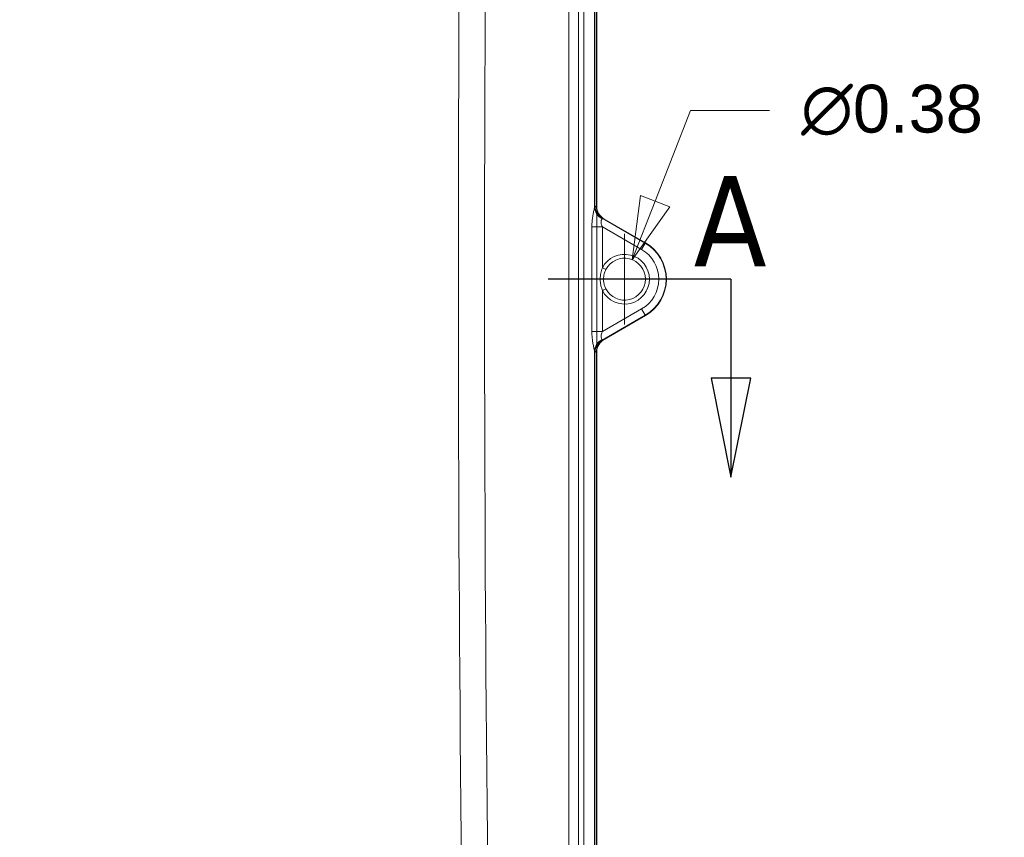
# Model space of a CAD drawing. Header units: inches. Extents: x 0 to 153, y 3 to 96.
# Tile 54 of 132: x 64 to 73, y 47 to 55. Entities that reach past the tile are written whole.
import ezdxf

# ---------------------------------------------------------------- set-up
doc = ezdxf.new("R2010")
doc.units = ezdxf.units.IN
doc.header["$LTSCALE"] = 4.5
doc.header["$MEASUREMENT"] = 0
for name, color, linetype, lineweight in [('Dimension (ANSI)', 7, 'Continuous', 9), ('Section Line (ANSI)', 7, 'Continuous', 25), ('Visible (ANSI)', 7, 'Continuous', 18), ('Visible Narrow (ANSI)', 7, 'Continuous', 5)]:
    doc.layers.add(name, color=color, linetype=linetype, lineweight=lineweight)
doc.styles.add('Label Text (ANSI)', font='tahoma.ttf')
doc.styles.add('Note Text (ANSI)', font='arial.ttf')
doc.dimstyles.new('.XX', dxfattribs={"dimscale": 4.5, "dimtxt": 0.095, "dimasz": 0.125, "dimexe": 0.1875, "dimexo": 0.0625, "dimgap": 0.0625, "dimtad": 0, "dimtih": 1, "dimtoh": 1, "dimrnd": 1e-08, "dimzin": 0, "dimdsep": 46, "dimtxsty": 'Note Text (ANSI)', "dimblk": 'Filled-1', "dimcen": 0.09, "dimdle": 0.45, "dimclrd": 256, "dimclre": 256, "dimclrt": 256, "dimadec": 0, "dimazin": 1, "dimtfac": 1.263158, "dimtofl": 0, "dimtmove": 0, "dimatfit": 3, "dimfxl": 1, "dimtolj": 1, "dimtzin": 4, "dimlwd": -1, "dimlwe": -1, "dimarcsym": 0})
doc.dimstyles.new('.XXX', dxfattribs={"dimscale": 4.5, "dimtxt": 0.095, "dimasz": 0.125, "dimexe": 0.1875, "dimexo": 0.063, "dimgap": 0.0625, "dimtad": 0, "dimtih": 1, "dimtoh": 1, "dimdec": 3, "dimrnd": 1e-08, "dimzin": 0, "dimdsep": 46, "dimtxsty": 'Note Text (ANSI)', "dimblk": 'Filled-1', "dimcen": 0.09, "dimdle": 0.45, "dimclrd": 256, "dimclre": 256, "dimclrt": 256, "dimadec": 0, "dimazin": 1, "dimtfac": 1.263158, "dimtofl": 0, "dimtmove": 0, "dimatfit": 3, "dimfxl": 1, "dimtolj": 1, "dimtzin": 4, "dimlwd": -1, "dimlwe": -1, "dimarcsym": 0})

# ---------------------------------------------------------------- blocks, each defined once
blk = doc.blocks.new('2dTransSection0')
at = {"layer": 'Section Line (ANSI)', "linetype": 'Continuous'}
for p, q in [((15.7061, 11.6279), (15.3432, 11.6279)), ((15.7061, 11.6279), (15.7061, 11.431)), ((15.6668, 11.431), (15.7061, 11.2342)), ((15.7455, 11.431), (15.6668, 11.431)), ((15.7061, 11.431), (15.7061, 11.2342)), ((15.7061, 11.2342), (15.7455, 11.431))]:
    blk.add_line(p, q, dxfattribs=at)
at = {"layer": 'Section Line (ANSI)', "linetype": 'Continuous', "flags": 128}
blk.add_lwpolyline([(15.6668, 11.431), (15.7061, 11.2342), (15.7455, 11.431), (15.6668, 11.431)], dxfattribs=at)
at = {"layer": 'Section Line (ANSI)'}
blk.add_solid([(15.6668, 11.431), (15.7061, 11.2342), (15.7455, 11.431), (15.6668, 11.431)], dxfattribs=at)
at = {"layer": 'Section Line (ANSI)', "insert": (15.6319, 11.6532), "char_height": 0.18, "attachment_point": 7, "style": 'Label Text (ANSI)'}
blk.add_mtext('A', dxfattribs=at)
blk = doc.blocks.new('Filled-1')
at = {"color": 0}
for p, q in [((0, 0), (-1, 0.25)), ((-1, 0.25), (-1, -0.25)), ((-1, 0), (0, 0)), ((-1, -0.25), (0, 0))]:
    blk.add_line(p, q, dxfattribs=at)
at = {"color": 0, "flags": 128}
blk.add_lwpolyline([(-1, -0.25), (0, 0), (-1, 0.25), (-1, -0.25)], dxfattribs=at)
at = {"color": 0}
blk.add_solid([(-1, -0.25), (0, 0), (-1, 0.25), (-1, -0.25)], dxfattribs=at)
blk = doc.blocks.new('*D41')
at = {"layer": 'Defpoints', "color": 0, "transparency": 16777216}
for p in [(69.4783, 66.5231), (69.4783, 45.0404), (52.0733, 42.013)]:
    blk.add_point(p, dxfattribs=at)
at = {"layer": 'Dimension (ANSI)', "transparency": 16777216}
for p, q in [((52.0733, 42.2942), (52.0733, 67.3668)), ((69.4783, 45.3217), (69.4783, 67.3668)), ((52.6358, 66.5231), (59.8346, 66.5231)), ((68.9158, 66.5231), (61.7169, 66.5231))]:
    blk.add_line(p, q, dxfattribs=at)
at = {"layer": 'Dimension (ANSI)', "transparency": 16777216, "xscale": 0.5625, "yscale": 0.5625, "zscale": 0.5625, "rotation": 180}
blk.add_blockref('Filled-1', (52.0733, 66.5231), dxfattribs=at)
at = {"layer": 'Dimension (ANSI)', "transparency": 16777216, "xscale": 0.5625, "yscale": 0.5625, "zscale": 0.5625}
blk.add_blockref('Filled-1', (69.4783, 66.5231), dxfattribs=at)
at = {"layer": 'Dimension (ANSI)', "transparency": 16777216, "insert": (60.1159, 66.7377), "char_height": 0.4275, "attachment_point": 1, "style": 'Note Text (ANSI)'}
blk.add_mtext('\\A1;17.41', dxfattribs=at)
blk = doc.blocks.new('*D43')
at = {"layer": 'Defpoints', "color": 0, "transparency": 16777216}
for p in [(69.7941, 52.5), (69.6574, 52.1508)]:
    blk.add_point(p, dxfattribs=at)
at = {"layer": 'Dimension (ANSI)', "transparency": 16777216}
for p, q in [((70.3162, 53.8337), (69.9992, 53.0238)), ((71.0235, 53.8337), (70.3162, 53.8337)), ((69.7258, 51.9204), (69.7258, 52.7304)), ((69.3208, 52.3254), (70.1308, 52.3254))]:
    blk.add_line(p, q, dxfattribs=at)
at = {"layer": 'Dimension (ANSI)', "transparency": 16777216, "xscale": 0.5625, "yscale": 0.5625, "zscale": 0.5625, "rotation": 248.6217786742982}
blk.add_blockref('Filled-1', (69.7941, 52.5), dxfattribs=at)
at = {"layer": 'Dimension (ANSI)', "transparency": 16777216, "insert": (71.3048, 54.064), "char_height": 0.4275, "attachment_point": 1, "style": 'Note Text (ANSI)'}
blk.add_mtext('\\A1;∅0.38', dxfattribs=at)

msp = doc.modelspace()

# ---------------------------------------------------------------- linework, layer by layer
at = {"layer": 'Visible (ANSI)'}
for p, q in [((69.473, 58.6676), (69.473, 52.9754)), ((69.4783, 52.9764), (69.4783, 58.6654)), ((69.5358, 52.8669), (69.9127, 52.6492)), ((69.9133, 52.6501), (69.5436, 52.8636)), ((69.9127, 52.0015), (69.5358, 51.7839)), ((69.5436, 51.7872), (69.9133, 52.0006)), ((69.473, 51.6754), (69.473, 45.9832)), ((69.4783, 45.9853), (69.4783, 51.6743))]:
    msp.add_line(p, q, dxfattribs=at)
for radius, start, end in [(0.374, 300, 60), (0.375, 300, 60), (0.1875, 207.40423, 152.59577)]:
    msp.add_arc((69.7258, 52.3254), radius, start, end, dxfattribs=at)
for centre, major_axis, start_param, end_param in [((69.5985, 52.975), (-0.1186, 0.0412), 0.332656, 1.380382), ((69.6088, 52.9761), (-0.1233, 0.0428), 0.332656, 1.380382), ((69.5985, 51.6757), (-0.1186, -0.0412), 4.902804, 5.950529), ((69.6088, 51.6747), (-0.1233, -0.0428), 4.902804, 5.950529)]:
    msp.add_ellipse(centre, major_axis=major_axis, ratio=0.995739, start_param=start_param, end_param=end_param, dxfattribs=at)
for points, knots in [([(69.5593, 52.4117), (69.556, 52.4052), (69.553, 52.3986), (69.5505, 52.392), (69.548, 52.3854), (69.5459, 52.3788), (69.5441, 52.3719), (69.5424, 52.365), (69.5409, 52.3579), (69.5399, 52.3501), (69.5389, 52.3424), (69.5383, 52.3341), (69.5383, 52.3254)], [0, 0, 0, 0, 0.25, 0.25, 0.25, 0.5, 0.5, 0.5, 0.75, 0.75, 0.75, 0.9999996, 0.9999996, 0.9999996, 0.9999996]), ([(69.5383, 52.3254), (69.5383, 52.316), (69.539, 52.3065), (69.5404, 52.2971), (69.5418, 52.2877), (69.5439, 52.2785), (69.547, 52.2688), (69.5501, 52.2592), (69.5541, 52.2491), (69.5593, 52.2391)], [0, 0, 0, 0, 0.3333333, 0.3333333, 0.3333333, 0.6666667, 0.6666667, 0.6666667, 1, 1, 1, 1])]:
    msp.add_open_spline(points, degree=3, knots=knots, dxfattribs=at)
at = {"layer": 'Visible Narrow (ANSI)'}
for p, q in [((69.2267, 45.9719), (69.2267, 58.6789)), ((69.315, 45.9728), (69.315, 58.6779)), ((69.3628, 45.9728), (69.3628, 58.6779)), ((69.4574, 52.9691), (69.4574, 58.6738)), ((69.4627, 52.9789), (69.473, 52.9754)), ((69.5248, 52.8707), (69.9116, 52.6473)), ((69.5248, 52.8707), (69.5358, 52.8669)), ((69.5282, 52.7937), (69.4342, 52.7937)), ((69.4342, 51.8571), (69.4342, 52.7937)), ((69.5282, 52.7937), (69.8791, 52.5911)), ((69.5282, 52.4278), (69.5282, 52.7937)), ((69.9116, 52.6473), (69.8791, 52.5911)), ((69.9127, 52.6492), (69.9116, 52.6473)), ((69.5282, 52.4278), (69.5593, 52.4117)), ((69.5383, 52.3254), (69.5087, 52.3254)), ((69.5282, 52.223), (69.5593, 52.2391)), ((69.5282, 51.8571), (69.5282, 52.223)), ((69.8791, 52.0597), (69.5282, 51.8571)), ((69.9116, 52.0034), (69.8791, 52.0597)), ((69.5248, 51.7801), (69.9116, 52.0034)), ((69.9127, 52.0015), (69.9116, 52.0034)), ((69.5282, 51.8571), (69.4342, 51.8571)), ((69.5358, 51.7839), (69.5248, 51.7801)), ((69.4574, 45.977), (69.4574, 51.6816)), ((69.473, 51.6754), (69.4627, 51.6719))]:
    msp.add_line(p, q, dxfattribs=at)
for radius, start, end in [(0.3718, 300, 60), (0.3068, 300, 60), (0.2225, 207.40423, 152.59577)]:
    msp.add_arc((69.7258, 52.3254), radius, start, end, dxfattribs=at)
for centre, major_axis, ratio, start_param, end_param in [((317.7195, 52.3254), (0, -352.8163), 0.707107, 4.685755, 4.739023), ((317.787, 52.3254), (0, -352.5808), 0.707107, 4.685755, 4.739023), ((69.5819, 52.9691), (-0.1215, 0.0292), 0.936569, 0.251301, 1.300512), ((69.5873, 52.9789), (-0.041, -0.1181), 0.995739, 5.045045, 6.092771), ((69.5819, 51.6816), (-0.1215, -0.0292), 0.936562, 4.982646, 6.031911), ((69.5873, 51.6719), (-0.041, 0.1181), 0.99574, 0.190416, 1.238141)]:
    msp.add_ellipse(centre, major_axis=major_axis, ratio=ratio, start_param=start_param, end_param=end_param, dxfattribs=at)
for points, knots in [([(69.4342, 52.7937), (69.4342, 52.8005), (69.4343, 52.8071), (69.4345, 52.8133), (69.4347, 52.8196), (69.435, 52.8256), (69.4354, 52.8314), (69.4357, 52.8373), (69.4362, 52.843), (69.4367, 52.8488), (69.4373, 52.8546), (69.4379, 52.8604), (69.4387, 52.8664), (69.4394, 52.8724), (69.4403, 52.8785), (69.4413, 52.8846), (69.4422, 52.8907), (69.4433, 52.8969), (69.4445, 52.903), (69.4456, 52.9091), (69.4469, 52.9153), (69.4481, 52.9212), (69.4493, 52.9271), (69.4506, 52.9329), (69.4518, 52.9385), (69.453, 52.9441), (69.4541, 52.9495), (69.4551, 52.9547), (69.4561, 52.9598), (69.457, 52.9647), (69.4574, 52.9691)], [0.0000008, 0.0000008, 0.0000008, 0.0000008, 0.1, 0.1, 0.1, 0.2, 0.2, 0.2, 0.3, 0.3, 0.3, 0.4, 0.4, 0.4, 0.5, 0.5, 0.5, 0.6, 0.6, 0.6, 0.7, 0.7, 0.7, 0.8, 0.8, 0.8, 0.9, 0.9, 0.9, 0.9999997, 0.9999997, 0.9999997, 0.9999997]), ([(69.4574, 52.9691), (69.4581, 52.9718), (69.4587, 52.9738), (69.4593, 52.9753), (69.4599, 52.9768), (69.4605, 52.9778), (69.4611, 52.9784), (69.4616, 52.979), (69.4622, 52.9791), (69.4627, 52.9789)], [0, 0, 0, 0, 0.333333, 0.333333, 0.333333, 0.666667, 0.666667, 0.666667, 1, 1, 1, 1]), ([(69.5282, 52.7937), (69.5263, 52.7971), (69.5246, 52.8004), (69.5232, 52.8034), (69.5218, 52.8065), (69.5206, 52.8093), (69.5197, 52.812), (69.5187, 52.8148), (69.518, 52.8174), (69.5174, 52.8199), (69.5168, 52.8225), (69.5163, 52.8251), (69.5161, 52.8276), (69.5159, 52.8301), (69.5158, 52.8326), (69.5159, 52.8351), (69.5161, 52.8375), (69.5164, 52.8399), (69.5169, 52.8423), (69.5174, 52.8446), (69.518, 52.8469), (69.5187, 52.8491), (69.5195, 52.8513), (69.5202, 52.8534), (69.521, 52.8554), (69.5217, 52.8575), (69.5224, 52.8594), (69.5228, 52.8614), (69.5233, 52.8634), (69.5235, 52.8654), (69.5231, 52.8673)], [0.0000004, 0.0000004, 0.0000004, 0.0000004, 0.1, 0.1, 0.1, 0.2, 0.2, 0.2, 0.3, 0.3, 0.3, 0.4, 0.4, 0.4, 0.5, 0.5, 0.5, 0.6, 0.6, 0.6, 0.7, 0.7, 0.7, 0.8, 0.8, 0.8, 0.9, 0.9, 0.9, 1, 1, 1, 1]), ([(69.5231, 52.8673), (69.5229, 52.8684), (69.5228, 52.8693), (69.5229, 52.8698), (69.523, 52.8704), (69.5232, 52.8708), (69.5235, 52.8709), (69.5238, 52.871), (69.5243, 52.8709), (69.5248, 52.8707)], [0.0000007, 0.0000007, 0.0000007, 0.0000007, 0.3333333, 0.3333333, 0.3333333, 0.6666667, 0.6666667, 0.6666667, 1, 1, 1, 1]), ([(69.5282, 52.4278), (69.5251, 52.4201), (69.5224, 52.4123), (69.5201, 52.4045), (69.5177, 52.3966), (69.5158, 52.3888), (69.5142, 52.3806), (69.5125, 52.3724), (69.5112, 52.3639), (69.5102, 52.3548), (69.5093, 52.3456), (69.5087, 52.3358), (69.5087, 52.3254)], [0, 0, 0, 0, 0.25, 0.25, 0.25, 0.5, 0.5, 0.5, 0.75, 0.75, 0.75, 0.9999996, 0.9999996, 0.9999996, 0.9999996]), ([(69.5087, 52.3254), (69.5087, 52.3142), (69.5094, 52.3029), (69.5107, 52.2918), (69.512, 52.2807), (69.514, 52.2697), (69.5168, 52.2583), (69.5197, 52.2469), (69.5234, 52.235), (69.5282, 52.223)], [0, 0, 0, 0, 0.3333333, 0.3333333, 0.3333333, 0.6666667, 0.6666667, 0.6666667, 1, 1, 1, 1]), ([(69.4574, 51.6816), (69.4567, 51.6889), (69.4549, 51.6975), (69.4528, 51.7074), (69.4507, 51.7174), (69.4482, 51.7286), (69.4459, 51.7404), (69.4436, 51.7521), (69.4414, 51.7643), (69.4396, 51.7772), (69.4378, 51.79), (69.4364, 51.8036), (69.4355, 51.817), (69.4346, 51.8304), (69.4342, 51.8437), (69.4342, 51.8571)], [0.0000088, 0.0000088, 0.0000088, 0.0000088, 0.2, 0.2, 0.2, 0.4, 0.4, 0.4, 0.6, 0.6, 0.6, 0.8, 0.8, 0.8, 0.9999958, 0.9999958, 0.9999958, 0.9999958]), ([(69.5231, 51.7835), (69.5236, 51.7865), (69.5228, 51.7899), (69.5216, 51.7936), (69.5204, 51.7973), (69.5187, 51.8013), (69.5176, 51.8057), (69.5164, 51.8101), (69.5157, 51.8148), (69.5159, 51.8202), (69.5161, 51.8255), (69.5172, 51.8315), (69.5193, 51.8377), (69.5214, 51.8438), (69.5244, 51.8503), (69.5282, 51.8571)], [0.0000066, 0.0000066, 0.0000066, 0.0000066, 0.2, 0.2, 0.2, 0.4, 0.4, 0.4, 0.6, 0.6, 0.6, 0.8, 0.8, 0.8, 0.9999973, 0.9999973, 0.9999973, 0.9999973]), ([(69.5248, 51.7801), (69.5243, 51.7798), (69.5239, 51.7798), (69.5235, 51.7799), (69.5232, 51.78), (69.523, 51.7803), (69.5229, 51.7809), (69.5228, 51.7815), (69.5229, 51.7823), (69.5231, 51.7835)], [0.0000001, 0.0000001, 0.0000001, 0.0000001, 0.3333333, 0.3333333, 0.3333333, 0.6666667, 0.6666667, 0.6666667, 1, 1, 1, 1]), ([(69.4627, 51.6719), (69.4622, 51.6717), (69.4611, 51.672), (69.4594, 51.6748), (69.4581, 51.6789), (69.4574, 51.6816)], [0.0000003, 0.0000003, 0.0000003, 0.0000003, 0.3333333, 0.6666667, 1, 1, 1, 1])]:
    msp.add_open_spline(points, degree=3, knots=knots, dxfattribs=at)

# ---------------------------------------------------------------- block references
at = {"layer": 'Section Line (ANSI)', "xscale": 4.5, "yscale": 4.5, "zscale": 4.5}
msp.add_blockref('2dTransSection0', (0, 0), dxfattribs=at)

# ---------------------------------------------------------------- dimensions: what is measured, and where the dimension line sits
at = {"layer": 'Dimension (ANSI)'}
dim = msp.add_linear_dim(base=(69.4782646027, 66.52309204), p1=(52.0732646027, 42.0129870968), p2=(69.4782646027, 45.0404314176), angle=180, dimstyle='.XX', override={"dimgap": 0.0625, "dimtih": 0, "dimtoh": 0, "dimdec": 2, "dimtol": 0, "dimlim": 0, "dimtp": 0, "dimtm": 0, "dimtdec": 2, "dimatfit": 1}, dxfattribs=at)
dim.commit()
dim.dimension.update_dxf_attribs({"geometry": '*D41', "text_midpoint": (60.7757646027, 66.52309204), "dimtype": 160})
dim = msp.add_diameter_dim_2p(p1=(69.65742, 52.15079), p2=(69.79411, 52.49999), dimstyle='.XXX', override={"dimgap": 0.0625, "dimdec": 2, "dimlfac": 1, "dimtol": 0, "dimlim": 0, "dimtp": 0, "dimtm": 0, "dimtdec": 2}, dxfattribs=at)
dim.commit()
dim.dimension.update_dxf_attribs({"geometry": '*D43', "text_midpoint": (72.09298, 53.83374), "dimtype": 163})

doc.saveas('drawing.dxf')
